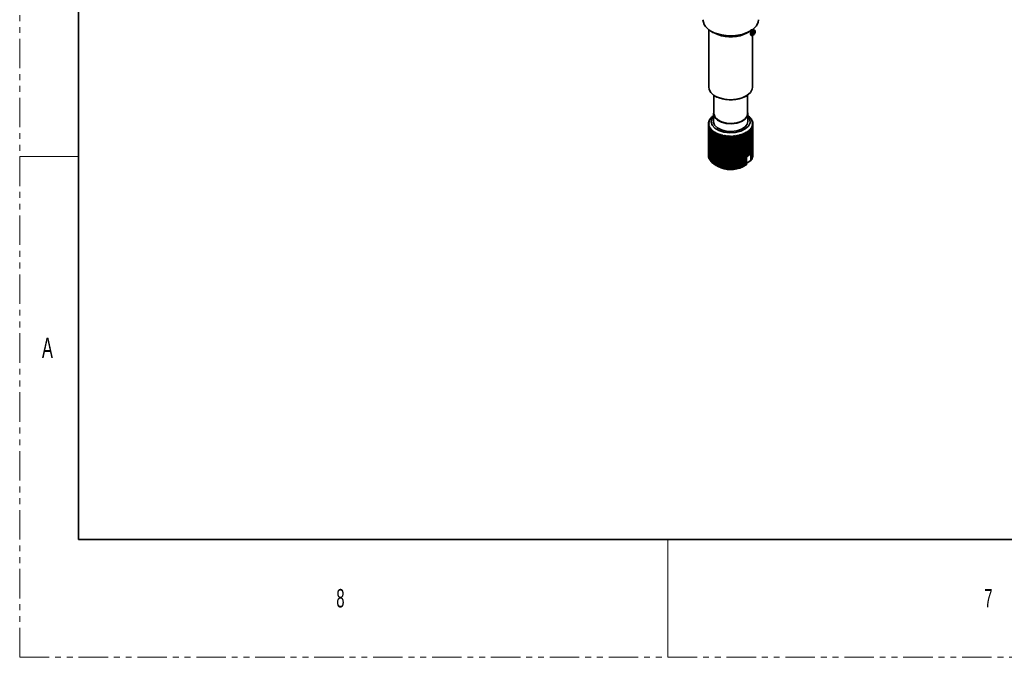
# Model space of a CAD drawing. Header units: millimetres. Extents: x 0 to 1118, y 0 to 864.
# Tile 1 of 200: x 0 to 212, y 0 to 137. Entities that reach past the tile are written whole.
import ezdxf

# ---------------------------------------------------------------- set-up
doc = ezdxf.new("R2010")
doc.units = ezdxf.units.MM
doc.linetypes.add('PHANTOM', pattern=[12.7, 6.35, -1.27, 1.27, -1.27, 1.27, -1.27])
doc.styles.add('SLDTEXTSTYLE1', font='TXT', dxfattribs={"width": 0.6})

msp = doc.modelspace()

# ---------------------------------------------------------------- linework, layer by layer
at = {"color": 7, "linetype": 'PHANTOM', "lineweight": 18}
for q in [(0, 863.6), (1117.6, 0)]:
    msp.add_line((0, 0), q, dxfattribs=at)
at = {"color": 7, "linetype": 'Continuous', "lineweight": 35}
for p, q in [((12.7, 838.2), (12.7, 25.4)), ((148.584, 135.315), (148.584, 122.933)), ((149.041, 135.019), (149.748, 134.611)), ((150.523, 134.245), (149.748, 134.611)), ((156.82, 134.611), (157.527, 135.019)), ((157.589, 134.408), (157.898, 134.289)), ((157.918, 134.284), (158.184, 134.236)), ((157.984, 122.933), (157.984, 134.272)), ((158.282, 135.263), (158.039, 135.355)), ((158.172, 134.325), (158.195, 134.316)), ((158.297, 134.558), (158.191, 134.599)), ((158.264, 134.438), (158.213, 134.457)), ((158.297, 134.558), (158.264, 134.438)), ((158.522, 135.12), (158.327, 135.24)), ((158.336, 134.359), (158.336, 134.36)), ((158.336, 134.296), (158.336, 134.359)), ((158.465, 135.052), (158.444, 135.06)), ((149.684, 121.189), (149.684, 117.156)), ((149.96, 121.015), (150.101, 120.933)), ((156.466, 120.933), (156.608, 121.015)), ((156.884, 117.156), (156.884, 121.189)), ((150.799, 120.604), (150.101, 120.933)), ((149.584, 116.793), (149.513, 116.748)), ((149.584, 117.156), (149.584, 115.523)), ((156.984, 115.523), (156.984, 117.156)), ((157.12, 116.699), (156.984, 116.788)), ((148.484, 115.032), (148.626, 115.069)), ((148.484, 115.032), (148.484, 108.173)), ((148.63, 115.286), (148.485, 115.096)), ((148.626, 115.069), (148.492, 114.873)), ((148.492, 114.873), (148.492, 108.014)), ((148.499, 115.255), (148.63, 115.286)), ((148.499, 115.255), (148.499, 115.115)), ((148.5, 114.809), (148.652, 114.853)), ((148.5, 114.809), (148.5, 107.95)), ((148.665, 115.502), (148.51, 115.319)), ((148.652, 114.853), (148.53, 114.651)), ((148.53, 114.651), (148.53, 107.792)), ((148.546, 115.477), (148.665, 115.502)), ((148.546, 115.477), (148.546, 115.362)), ((148.546, 114.588), (148.708, 114.639)), ((148.729, 115.715), (148.565, 115.54)), ((148.708, 114.639), (148.599, 114.431)), ((148.623, 115.696), (148.729, 115.715)), ((148.623, 115.696), (148.623, 115.602)), ((148.823, 115.925), (148.651, 115.757)), ((148.73, 115.91), (148.823, 115.925)), ((148.73, 115.91), (148.73, 115.835)), ((148.946, 116.13), (148.767, 115.97)), ((148.867, 116.119), (148.946, 116.13)), ((148.867, 116.119), (148.867, 116.06)), ((149.096, 116.328), (148.912, 116.177)), ((149.033, 116.32), (149.096, 116.328)), ((149.033, 116.32), (149.033, 116.276)), ((149.275, 116.519), (149.085, 116.376)), ((149.226, 116.514), (149.275, 116.519)), ((149.226, 116.514), (149.226, 116.482)), ((149.479, 116.7), (149.286, 116.567)), ((149.446, 116.697), (149.479, 116.7)), ((149.446, 116.697), (149.446, 116.678)), ((157.148, 116.651), (157.186, 116.647)), ((157.34, 116.515), (157.148, 116.651)), ((157.186, 116.647), (157.186, 116.625)), ((157.345, 116.467), (157.398, 116.461)), ((157.533, 116.322), (157.345, 116.467)), ((157.398, 116.461), (157.398, 116.426)), ((157.516, 116.274), (157.584, 116.265)), ((157.699, 116.12), (157.516, 116.274)), ((157.584, 116.265), (157.584, 116.217)), ((157.659, 116.073), (157.741, 116.061)), ((157.836, 115.912), (157.659, 116.073)), ((157.741, 116.061), (157.741, 115.998)), ((157.774, 115.867), (157.87, 115.851)), ((157.944, 115.697), (157.774, 115.867)), ((157.86, 115.656), (157.969, 115.635)), ((158.022, 115.479), (157.86, 115.656)), ((157.87, 115.851), (157.87, 115.771)), ((157.903, 114.794), (158.058, 114.748)), ((158.022, 114.59), (157.903, 114.794)), ((157.916, 115.442), (158.038, 115.416)), ((158.068, 115.257), (157.916, 115.442)), ((157.938, 115.009), (158.083, 114.97)), ((158.069, 114.811), (157.938, 115.009)), ((157.942, 115.226), (158.076, 115.194)), ((158.084, 115.034), (157.942, 115.226)), ((157.969, 115.635), (157.969, 115.536)), ((158.038, 115.416), (158.038, 115.294)), ((158.058, 114.748), (158.058, 107.889)), ((158.069, 114.811), (158.069, 107.952)), ((158.076, 115.194), (158.076, 115.045)), ((158.083, 114.97), (158.083, 108.112)), ((158.084, 115.034), (158.084, 108.175)), ((148.546, 114.588), (148.546, 107.729)), ((148.599, 114.431), (148.599, 107.572)), ((148.624, 114.369), (148.794, 114.428)), ((148.624, 114.369), (148.624, 107.51)), ((148.794, 114.428), (148.698, 114.216)), ((148.698, 114.216), (148.698, 107.357)), ((148.732, 114.155), (148.909, 114.222)), ((148.732, 114.155), (148.732, 107.296)), ((148.909, 114.222), (148.827, 114.005)), ((148.827, 114.005), (148.827, 107.146)), ((148.869, 113.946), (149.052, 114.022)), ((148.869, 113.946), (148.869, 107.087)), ((149.052, 114.022), (148.984, 113.802)), ((148.984, 113.802), (148.984, 106.943)), ((149.035, 113.745), (149.223, 113.829)), ((149.035, 113.745), (149.035, 106.886)), ((149.223, 113.829), (149.17, 113.606)), ((149.17, 113.606), (149.17, 106.747)), ((149.228, 113.552), (149.42, 113.644)), ((149.228, 113.552), (149.228, 106.693)), ((149.42, 113.644), (149.382, 113.419)), ((149.382, 113.419), (149.382, 106.56)), ((149.448, 113.368), (149.642, 113.47)), ((149.448, 113.368), (149.448, 106.509)), ((149.642, 113.47), (149.62, 113.243)), ((149.62, 113.243), (149.62, 106.384)), ((149.692, 113.195), (149.887, 113.306)), ((149.692, 113.195), (149.692, 106.336)), ((149.887, 113.306), (149.881, 113.079)), ((149.881, 113.079), (149.881, 106.22)), ((149.96, 113.034), (150.155, 113.154)), ((149.96, 113.034), (149.96, 106.175)), ((150.155, 113.154), (150.165, 112.927)), ((150.155, 113.154), (150.155, 106.067)), ((150.165, 112.927), (150.165, 106.068)), ((150.25, 112.886), (150.443, 113.015)), ((150.25, 112.886), (150.25, 106.027)), ((150.443, 113.015), (150.468, 112.789)), ((150.443, 113.015), (150.443, 105.928)), ((150.468, 112.789), (150.468, 105.93)), ((150.559, 112.752), (150.75, 112.89)), ((150.559, 112.752), (150.559, 105.893)), ((150.75, 112.89), (150.79, 112.666)), ((150.75, 112.89), (150.75, 105.803)), ((150.79, 112.666), (150.79, 105.807)), ((150.885, 112.633), (151.072, 112.78)), ((150.885, 112.633), (150.885, 105.774)), ((151.072, 112.78), (151.128, 112.558)), ((151.072, 112.78), (151.072, 105.692)), ((151.128, 112.558), (151.128, 105.699)), ((151.228, 112.529), (151.41, 112.685)), ((151.228, 112.529), (151.228, 105.671)), ((151.41, 112.685), (151.48, 112.465)), ((151.41, 112.685), (151.41, 105.597)), ((151.583, 112.442), (151.759, 112.606)), ((151.759, 112.606), (151.844, 112.39)), ((151.759, 112.606), (151.759, 105.518)), ((151.95, 112.372), (152.118, 112.543)), ((152.118, 112.543), (152.217, 112.332)), ((152.118, 112.543), (152.118, 105.455)), ((154.246, 112.319), (154.349, 112.529)), ((154.349, 112.529), (154.514, 112.355)), ((154.349, 112.529), (154.349, 105.441)), ((154.621, 112.372), (154.71, 112.587)), ((154.71, 112.587), (154.884, 112.421)), ((154.71, 112.587), (154.71, 105.499)), ((154.988, 112.443), (155.063, 112.661)), ((155.063, 112.661), (155.243, 112.504)), ((155.063, 112.661), (155.063, 105.574)), ((155.343, 112.53), (155.403, 112.752)), ((155.343, 112.53), (155.343, 105.671)), ((155.403, 112.752), (155.589, 112.603)), ((155.403, 112.752), (155.403, 105.664)), ((155.589, 112.603), (155.589, 105.744)), ((155.685, 112.634), (155.73, 112.858)), ((155.685, 112.634), (155.685, 105.775)), ((155.73, 112.858), (155.92, 112.718)), ((155.73, 112.858), (155.73, 105.77)), ((155.92, 112.718), (155.92, 105.859)), ((156.012, 112.753), (156.042, 112.979)), ((156.012, 112.753), (156.012, 105.894)), ((156.042, 112.979), (156.235, 112.848)), ((156.042, 112.979), (156.042, 105.892)), ((156.235, 112.848), (156.235, 105.989)), ((156.321, 112.888), (156.335, 113.114)), ((156.321, 112.888), (156.321, 106.029)), ((156.335, 113.114), (156.53, 112.992)), ((156.335, 113.114), (156.335, 106.027)), ((156.53, 112.992), (156.53, 106.133)), ((156.609, 113.263), (156.804, 113.149)), ((156.61, 113.036), (156.609, 113.263)), ((156.61, 113.036), (156.61, 106.177)), ((156.804, 113.149), (156.804, 107.923)), ((156.86, 113.423), (157.055, 113.319)), ((156.878, 113.197), (156.86, 113.423)), ((156.878, 113.197), (156.878, 107.971)), ((157.055, 113.319), (157.055, 108.093)), ((157.089, 113.595), (157.282, 113.5)), ((157.122, 113.369), (157.089, 113.595)), ((157.122, 113.369), (157.122, 108.144)), ((157.282, 113.5), (157.282, 108.274)), ((157.293, 113.777), (157.482, 113.69)), ((157.342, 113.553), (157.293, 113.777)), ((157.342, 113.553), (157.342, 108.327)), ((157.471, 113.967), (157.656, 113.89)), ((157.535, 113.746), (157.471, 113.967)), ((157.482, 113.69), (157.482, 108.464)), ((157.535, 113.746), (157.535, 108.521)), ((157.622, 114.166), (157.801, 114.096)), ((157.701, 113.948), (157.622, 114.166)), ((157.656, 113.89), (157.656, 108.664)), ((157.701, 113.948), (157.701, 108.722)), ((157.745, 114.37), (157.917, 114.309)), ((157.837, 114.157), (157.745, 114.37)), ((157.801, 114.096), (157.801, 107.238)), ((157.837, 114.157), (157.837, 107.298)), ((157.839, 114.58), (158.003, 114.527)), ((157.945, 114.371), (157.839, 114.58)), ((157.917, 114.309), (157.917, 107.45)), ((157.945, 114.371), (157.945, 107.512)), ((158.003, 114.527), (158.003, 107.668)), ((158.022, 114.59), (158.022, 107.731)), ((151.48, 112.465), (151.48, 105.606)), ((151.583, 112.442), (151.583, 105.583)), ((151.844, 112.39), (151.844, 105.531)), ((151.95, 112.372), (151.95, 105.513)), ((152.217, 112.332), (152.217, 105.473)), ((152.325, 112.318), (152.485, 112.497)), ((152.325, 112.318), (152.325, 105.459)), ((152.485, 112.497), (152.597, 112.291)), ((152.485, 112.497), (152.485, 105.41)), ((152.597, 112.291), (152.597, 105.432)), ((152.707, 112.282), (152.857, 112.469)), ((152.707, 112.282), (152.707, 105.424)), ((152.857, 112.469), (152.982, 112.268)), ((152.857, 112.469), (152.857, 105.381)), ((152.982, 112.268), (152.982, 105.409)), ((153.092, 112.265), (153.232, 112.458)), ((153.092, 112.265), (153.092, 105.406)), ((153.232, 112.458), (153.368, 112.263)), ((153.232, 112.458), (153.232, 105.37)), ((153.368, 112.263), (153.368, 105.404)), ((153.479, 112.265), (153.607, 112.464)), ((153.479, 112.265), (153.479, 105.406)), ((153.607, 112.464), (153.754, 112.276)), ((153.607, 112.464), (153.607, 105.376)), ((153.754, 112.276), (153.754, 105.417)), ((153.864, 112.283), (153.98, 112.488)), ((153.864, 112.283), (153.864, 105.424)), ((153.98, 112.488), (154.137, 112.306)), ((153.98, 112.488), (153.98, 105.4)), ((154.137, 112.306), (154.137, 105.448)), ((154.246, 112.319), (154.246, 105.46)), ((154.514, 112.355), (154.514, 105.496)), ((154.621, 112.372), (154.621, 105.513)), ((154.884, 112.421), (154.884, 105.562)), ((154.988, 112.443), (154.988, 105.584)), ((155.243, 112.504), (155.243, 105.645)), ((157.122, 108.258), (157.282, 108.274)), ((157.342, 108.444), (157.482, 108.464)), ((157.535, 108.64), (157.656, 108.664)), ((157.646, 108.662), (157.646, 107.081)), ((148.492, 108.163), (148.484, 108.173)), ((148.53, 107.914), (148.5, 107.95)), ((148.599, 107.672), (148.546, 107.729)), ((148.698, 107.437), (148.624, 107.51)), ((148.827, 107.209), (148.732, 107.296)), ((148.984, 106.991), (148.869, 107.087)), ((149.17, 106.782), (149.035, 106.886)), ((149.382, 106.583), (149.228, 106.693)), ((149.62, 106.396), (149.448, 106.509)), ((149.881, 106.222), (149.692, 106.336)), ((149.889, 106.215), (150.597, 105.807)), ((150.155, 106.067), (149.96, 106.175)), ((156.335, 106.017), (156.609, 106.175)), ((156.667, 106.209), (156.609, 106.175)), ((156.609, 106.175), (156.61, 106.177)), ((156.667, 107.923), (156.804, 107.923)), ((156.667, 106.209), (156.667, 107.923)), ((156.667, 106.711), (156.872, 106.635)), ((156.872, 106.635), (157.646, 107.081)), ((156.878, 108.084), (157.055, 108.093)), ((157.801, 107.238), (157.646, 107.099)), ((157.917, 107.45), (157.837, 107.373)), ((158.003, 107.668), (157.945, 107.606)), ((158.058, 107.889), (158.022, 107.846)), ((158.083, 108.112), (158.069, 108.093)), ((150.165, 106.068), (150.155, 106.067)), ((150.443, 105.928), (150.25, 106.027)), ((150.468, 105.93), (150.443, 105.928)), ((150.75, 105.803), (150.559, 105.893)), ((150.79, 105.807), (150.75, 105.803)), ((151.072, 105.692), (150.885, 105.774)), ((151.128, 105.699), (151.072, 105.692)), ((151.41, 105.597), (151.228, 105.671)), ((151.48, 105.606), (151.41, 105.597)), ((151.759, 105.518), (151.583, 105.583)), ((151.844, 105.531), (151.759, 105.518)), ((152.118, 105.455), (151.95, 105.513)), ((152.217, 105.473), (152.118, 105.455)), ((152.485, 105.41), (152.325, 105.459)), ((152.597, 105.432), (152.485, 105.41)), ((152.857, 105.381), (152.707, 105.424)), ((152.982, 105.409), (152.857, 105.381)), ((153.232, 105.37), (153.092, 105.406)), ((153.368, 105.404), (153.232, 105.37)), ((153.607, 105.376), (153.479, 105.406)), ((153.754, 105.417), (153.607, 105.376)), ((153.98, 105.4), (153.864, 105.424)), ((154.137, 105.448), (153.98, 105.4)), ((154.349, 105.441), (154.246, 105.46)), ((154.514, 105.496), (154.349, 105.441)), ((154.71, 105.499), (154.621, 105.513)), ((154.884, 105.562), (154.71, 105.499)), ((155.063, 105.574), (154.988, 105.584)), ((155.243, 105.645), (155.063, 105.574)), ((155.403, 105.664), (155.343, 105.671)), ((155.589, 105.744), (155.403, 105.664)), ((155.73, 105.77), (155.685, 105.775)), ((155.92, 105.859), (155.73, 105.77)), ((156.335, 106.018), (155.893, 105.763)), ((156.042, 105.892), (156.012, 105.894)), ((156.235, 105.989), (156.042, 105.892)), ((156.335, 106.027), (156.321, 106.029)), ((156.53, 106.133), (156.335, 106.027)), ((12.7, 25.4), (1104.9, 25.4))]:
    msp.add_line(p, q, dxfattribs=at)
at = {"color": 7, "linetype": 'Continuous', "lineweight": 18}
for p, q in [((158.185, 135.269), (158.012, 135.335)), ((158.286, 134.436), (158.276, 134.44)), ((158.41, 135.051), (158.406, 135.053)), ((0, 107.95), (12.7, 107.95)), ((139.7, 25.4), (139.7, 0))]:
    msp.add_line(p, q, dxfattribs=at)
at = {"color": 7, "linetype": 'Continuous', "lineweight": 35, "flags": 128}
for points in [[(149.971, 134.58), (151.319, 134.195), (152.79, 134.016), (154.293, 134.053), (155.732, 134.306), (157.017, 134.756), (158.068, 135.378), (158.818, 136.13), (159.221, 136.967), (159.284, 137.468)], [(157.613, 134.104), (157.669, 134.093), (157.808, 134.134)], [(158.185, 135.269), (158.061, 135.185), (157.941, 135.025), (157.848, 134.819), (157.8, 134.605), (157.806, 134.425), (157.864, 134.311), (157.918, 134.284)], [(158.598, 134.897), (158.582, 135.033), (158.528, 135.116), (158.444, 135.132), (158.343, 135.078), (158.241, 134.964), (158.154, 134.806), (158.095, 134.629), (158.074, 134.461), (158.093, 134.327), (158.149, 134.249), (158.235, 134.238), (158.336, 134.296)], [(158.262, 134.317), (158.189, 134.319), (158.139, 134.377), (158.119, 134.481), (158.132, 134.616), (158.176, 134.762), (158.244, 134.896), (158.327, 134.997), (158.41, 135.051)], [(158.336, 134.359), (158.243, 134.309), (158.168, 134.329), (158.124, 134.415), (158.12, 134.552), (158.156, 134.714), (158.226, 134.87), (158.317, 134.991), (158.411, 135.055)], [(158.286, 134.436), (158.237, 134.437), (158.203, 134.476), (158.189, 134.547), (158.198, 134.638), (158.228, 134.737), (158.274, 134.827), (158.33, 134.896), (158.386, 134.933)], [(158.41, 135.051), (158.473, 135.048), (158.515, 134.996), (158.529, 134.902), (158.513, 134.782), (158.471, 134.657), (158.408, 134.546), (158.335, 134.469), (158.264, 134.438)], [(158.411, 135.055), (158.472, 135.053), (158.515, 135.005), (158.532, 134.917), (158.521, 134.803), (158.484, 134.68), (158.426, 134.567), (158.356, 134.481), (158.286, 134.436)], [(158.386, 134.933), (158.424, 134.931), (158.45, 134.899), (158.459, 134.841), (158.449, 134.768), (158.423, 134.692), (158.385, 134.624), (158.34, 134.577), (158.297, 134.558)], [(150.689, 120.671), (151.898, 120.341), (153.219, 120.22), (154.546, 120.32), (155.77, 120.631), (156.793, 121.128), (157.532, 121.772), (157.926, 122.51), (157.984, 122.933)], [(149.684, 117.65), (149.589, 117.043), (149.831, 116.389), (150.411, 115.811), (151.272, 115.364), (152.33, 115.093), (153.481, 115.023), (154.613, 115.163), (155.615, 115.498), (156.389, 115.995)], [(149.684, 117.156), (149.689, 117.046), (149.924, 116.41), (150.488, 115.847), (151.326, 115.412), (152.355, 115.148), (153.476, 115.081), (154.577, 115.217), (155.552, 115.542), (156.305, 116.026)], [(156.305, 116.026), (156.762, 116.62), (156.884, 117.156)], [(149.584, 116.671), (149.243, 116.184), (149.085, 115.467), (149.301, 114.755), (149.87, 114.111), (150.743, 113.593), (151.841, 113.246), (153.068, 113.102), (154.314, 113.173), (155.468, 113.452), (156.429, 113.916), (157.11, 114.523), (157.451, 115.218), (157.421, 115.941), (157.024, 116.626), (156.984, 116.671)], [(149.584, 115.523), (149.589, 115.41), (149.831, 114.756), (150.411, 114.178), (151.272, 113.731), (152.33, 113.46), (153.481, 113.39), (154.613, 113.53), (155.615, 113.865), (156.389, 114.362)], [(156.389, 114.362), (156.859, 114.972), (156.984, 115.523)]]:
    msp.add_lwpolyline(points, dxfattribs=at)
at = {"color": 7, "linetype": 'Continuous', "lineweight": 35}
for centre, radius, start, end in [((150.765, 138.013), 3.523, 188.89688, 256.97222), ((153.271, 141.326), 7.595, 248.78892, 297.85875), ((157.863, 134.936), 0.736, 302.80068, 356.91873), ((151.241, 123.295), 2.682, 187.75764, 258.11146), ((153.262, 127.158), 7.001, 249.40357, 297.24409), ((155.557, 117.145), 1.42, 305.87139, 20.81904), ((150.084, 115.033), 1.6, 177.74854, 180.03455), ((150.107, 115.035), 1.623, 185.73204, 187.99684), ((150.124, 115.029), 1.64, 169.82257, 172.07141), ((150.19, 115.052), 1.708, 193.57058, 195.75945), ((150.224, 115.005), 1.743, 162.14676, 164.30638), ((150.379, 114.947), 1.909, 154.87351, 156.90572), ((150.584, 114.839), 2.14, 148.09922, 149.98239), ((150.828, 114.673), 2.436, 141.86482, 143.59233), ((151.102, 114.441), 2.795, 136.16719, 137.74353), ((151.393, 114.142), 3.213, 130.97402, 132.41056), ((151.69, 113.777), 3.683, 126.23705, 127.54856), ((154.96, 113.885), 3.548, 51.14735, 52.49195), ((155.257, 114.231), 3.091, 46.15989, 47.63381), ((155.545, 114.512), 2.689, 40.68776, 42.30511), ((155.811, 114.725), 2.348, 34.69027, 36.46089), ((156.045, 114.874), 2.07, 28.14973, 30.07547), ((156.237, 114.967), 1.857, 21.08608, 23.1565), ((156.378, 115.015), 1.708, 13.57058, 15.75945), ((156.444, 115.038), 1.64, 349.82257, 352.07141), ((156.461, 115.032), 1.623, 5.73204, 7.99684), ((156.484, 115.033), 1.6, 357.74854, 0.03455), ((150.331, 115.099), 1.857, 201.08608, 203.1565), ((150.523, 115.192), 2.07, 208.14973, 210.07547), ((150.757, 115.342), 2.348, 214.69027, 216.46089), ((151.023, 115.555), 2.689, 220.68776, 222.30511), ((151.311, 115.835), 3.091, 226.15989, 227.63381), ((151.608, 116.182), 3.548, 231.14735, 232.49195), ((151.902, 116.589), 4.05, 235.70208, 236.93306), ((152.183, 117.046), 4.587, 239.87923, 241.01222), ((152.441, 117.539), 5.143, 243.73243, 244.7821), ((152.669, 118.052), 5.704, 247.31139, 248.29109), ((152.86, 118.564), 6.251, 250.66101, 251.58269), ((153.014, 119.056), 6.766, 253.82139, 254.69567), ((153.519, 119.186), 6.901, 284.46797, 285.33082), ((153.661, 118.703), 6.398, 287.5377, 288.44521), ((153.842, 118.195), 5.858, 290.77607, 291.73854), ((154.061, 117.68), 5.299, 294.22062, 295.24961), ((154.311, 117.18), 4.74, 297.91351, 299.02197), ((154.586, 116.711), 4.196, 301.90178, 303.10406), ((154.878, 116.289), 3.683, 306.23705, 307.54856), ((155.175, 115.925), 3.213, 310.97402, 312.41056), ((155.466, 115.626), 2.795, 316.16719, 317.74353), ((155.74, 115.394), 2.436, 321.86482, 323.59233), ((155.984, 115.228), 2.14, 328.09922, 329.98239), ((156.189, 115.12), 1.909, 334.87351, 336.90572), ((156.344, 115.061), 1.743, 342.14676, 344.30638), ((153.128, 119.507), 7.232, 256.8282, 257.66456), ((153.207, 119.897), 7.63, 259.71334, 260.52032), ((153.254, 120.211), 7.947, 262.50564, 263.291), ((153.277, 120.433), 8.171, 265.23151, 266.00247), ((153.284, 120.555), 8.293, 267.91566, 268.67906), ((153.284, 120.57), 8.307, 270.5817, 271.34419), ((153.288, 120.478), 8.215, 273.25279, 274.02099), ((153.306, 120.282), 8.019, 275.9522, 276.73287), ((153.345, 119.993), 7.727, 278.70395, 279.50418), ((153.414, 119.622), 7.349, 281.53341, 282.36081), ((155.175, 110.699), 3.213, 310.97402, 312.41056), ((155.466, 110.4), 2.795, 316.16719, 317.74353), ((155.74, 110.168), 2.436, 321.86482, 323.59233), ((150.107, 108.176), 1.623, 185.73204, 187.99684), ((150.19, 108.193), 1.708, 193.57058, 195.75945), ((150.331, 108.24), 1.857, 201.08608, 203.1565), ((150.523, 108.333), 2.07, 208.14973, 210.07547), ((150.757, 108.483), 2.348, 214.69027, 216.46089), ((151.023, 108.696), 2.689, 220.68776, 222.30511), ((151.311, 108.976), 3.091, 226.15989, 227.63381), ((151.608, 109.323), 3.548, 231.14735, 232.49195), ((151.902, 109.73), 4.05, 235.70208, 236.93306), ((152.183, 110.187), 4.587, 239.87923, 241.01222), ((154.311, 110.321), 4.74, 297.91351, 299.02197), ((154.586, 111.486), 4.196, 301.90178, 303.10406), ((154.878, 111.063), 3.683, 306.23705, 307.54856), ((155.984, 108.369), 2.14, 328.09922, 329.98239), ((156.189, 108.261), 1.909, 334.87351, 336.90572), ((156.344, 108.202), 1.743, 342.14676, 344.30638), ((156.444, 108.179), 1.64, 349.82257, 352.07141), ((156.484, 108.174), 1.6, 357.74854, 0.03455), ((152.441, 110.681), 5.143, 243.73243, 244.7821), ((152.669, 111.193), 5.704, 247.31139, 248.29109), ((153.287, 110.918), 5.776, 242.23297, 296.81032), ((152.86, 111.705), 6.251, 250.66101, 251.58269), ((153.014, 112.197), 6.766, 253.82139, 254.69567), ((153.128, 112.648), 7.232, 256.8282, 257.66456), ((153.207, 113.038), 7.63, 259.71334, 260.52032), ((153.254, 113.352), 7.947, 262.50564, 263.291), ((153.277, 113.575), 8.171, 265.23151, 266.00247), ((153.284, 113.696), 8.293, 267.91566, 268.67906), ((153.284, 113.711), 8.307, 270.5817, 271.34419), ((153.288, 113.619), 8.215, 273.25279, 274.02099), ((153.306, 113.423), 8.019, 275.9522, 276.73287), ((153.345, 113.134), 7.727, 278.70395, 279.50418), ((153.414, 112.763), 7.349, 281.53341, 282.36081), ((153.519, 112.327), 6.901, 284.46797, 285.33082), ((153.661, 111.844), 6.398, 287.5377, 288.44521), ((153.842, 111.336), 5.858, 290.77607, 291.73854), ((154.061, 110.821), 5.299, 294.22062, 295.24961)]:
    msp.add_arc(centre, radius, start, end, dxfattribs=at)
for points, knots in [([(157.808, 135.413), (157.783, 135.342), (157.731, 135.2), (157.655, 134.934), (157.602, 134.667), (157.581, 134.422), (157.597, 134.225), (157.646, 134.097), (157.717, 134.054), (157.774, 134.087), (157.803, 134.127), (157.808, 134.134)], [0, 0, 0, 0, 0.1252374, 0.250632, 0.372606, 0.4929172, 0.6129429, 0.732959, 0.8531539, 0.9745605, 1, 1, 1, 1]), ([(157.808, 134.134), (157.822, 134.167), (157.842, 134.217), (157.856, 134.283), (157.86, 134.304)], [0, 0, 0, 0, 0.6814357, 1, 1, 1, 1]), ([(158.325, 135.236), (158.314, 135.244), (158.273, 135.275), (158.224, 135.279), (158.191, 135.271), (158.185, 135.269)], [0, 0, 0, 0, 0.2123273, 0.8483345, 1, 1, 1, 1])]:
    msp.add_open_spline(points, degree=3, knots=knots, dxfattribs=at)

# ---------------------------------------------------------------- texts
at = {"color": 7, "linetype": 'Continuous', "lineweight": 0, "attachment_point": 1, "style": 'SLDTEXTSTYLE1'}
for s, insert, char_height in [('A', (4.794, 68.948), 4.445), ('8', (68.263, 14.729), 3.969), ('7', (207.963, 14.729), 3.969)]:
    msp.add_mtext(s, dxfattribs=dict(at, insert=insert, char_height=char_height))

doc.saveas('drawing.dxf')
